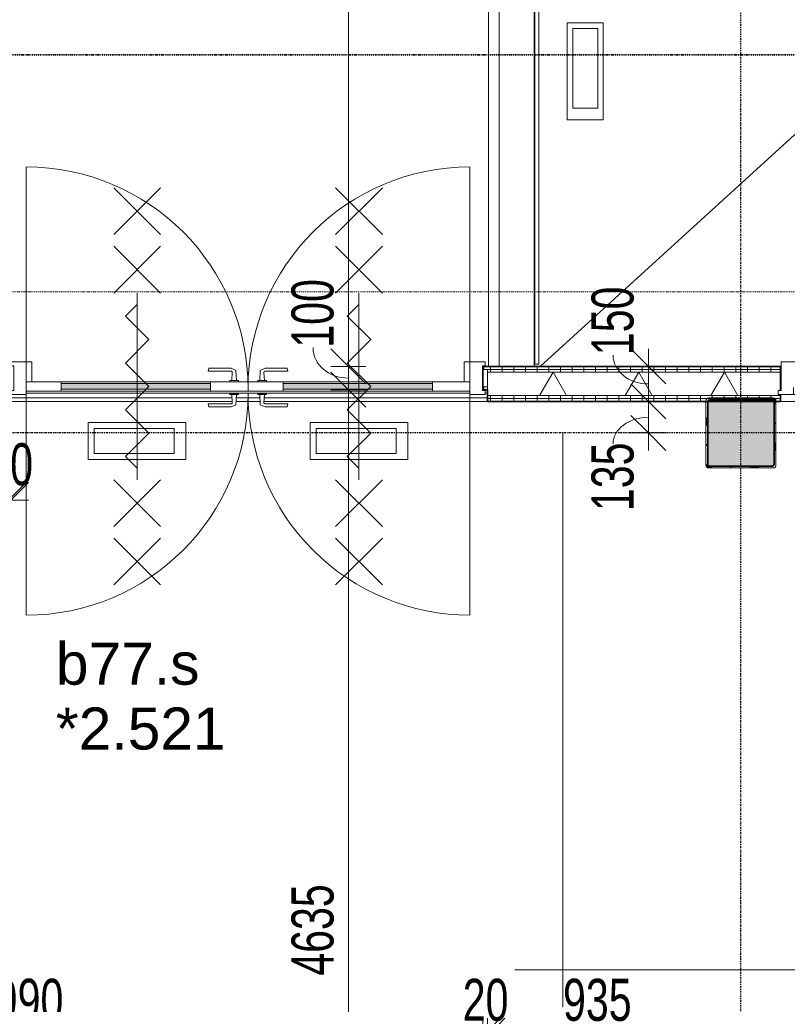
# Model space of a CAD drawing. Header units: millimetres. Extents: x -80560 to 110805, y -11020 to 52719.
# Tile 95 of 182: x 53407 to 56693, y 20153 to 24370. Entities that reach past the tile are written whole.
import ezdxf

# ---------------------------------------------------------------- set-up
doc = ezdxf.new("R2010")
doc.units = ezdxf.units.MM
for name, pattern in [('CENTER2', [20, 8, -4, 4, -4]), ('DASHDOT2', [8, 4, -2, 0, -2]), ('DASHED2', [6, 4, -2]), ('DASHED2-1', [3, 2, -1])]:
    doc.linetypes.add(name, pattern=pattern)
for name, color, linetype, lineweight in [('A-ANNO-DIMS', 211, 'Continuous', 9), ('A-ANNO-DIMS-100', 211, 'Continuous', 9), ('A-ANNO-NOTE', 131, 'Continuous', 18), ('A-AREA', 32, 'DASHED2', 18), ('A-DETL', 90, 'Continuous', 18), ('A-DETL-GENF', 92, 'Continuous', 18), ('A-DETL-MBND', 5, 'Continuous', 18), ('A-DOOR', 31, 'Continuous', 18), ('A-FLOR', 192, 'Continuous', 18), ('A-GENM', 13, 'Continuous', 18), ('A-GLAZ', 151, 'Continuous', 18), ('A-GLAZ-IDEN', 152, 'Continuous', 18), ('A-WALL', 113, 'Continuous', 35), ('A-WALL-PATT', 111, 'Continuous', 35), ('G-ANNO-SYMB', 111, 'Continuous', 9), ('I-WALL', 2, 'Continuous', 18), ('S-COLS', 52, 'Continuous', 18), ('S-GRID', 1, 'Continuous', 9)]:
    doc.layers.add(name, color=color, linetype=linetype, lineweight=lineweight)
doc.styles.add('Arial', font='arial.ttf', dxfattribs={"height": 180})
doc.styles.add('Arial_6', font='arial.ttf', dxfattribs={"width": 0.7, "height": 180})
doc.dimstyles.new('n3o_1_8_1', dxfattribs={"dimscale": 304.8, "dimtxt": 183.646692, "dimasz": 0.492126, "dimexe": 0.246063, "dimexo": 0.0625, "dimgap": 0.032808, "dimtad": 1, "dimdec": 0, "dimdsep": 46, "dimtxsty": 'Arial_6', "dimblk1": 'OBLIQUE', "dimblk2": 'OBLIQUE', "dimsah": 1, "dimcen": 0.09, "dimdle": 0.246063, "dimazin": 0, "dimtfac": 1, "dimtdec": 4, "dimtix": 1, "dimtmove": 1, "dimatfit": 3, "dimfxl": 0.246063, "dimfxlon": 1, "dimtvp": 1, "dimtolj": 1, "dimtzin": 0, "dimarcsym": 2})
doc.dimstyles.new('n3o_1_8_2', dxfattribs={"dimscale": 304.8, "dimtxt": 183.646692, "dimasz": 0.492126, "dimexe": 0.246063, "dimexo": 0.0625, "dimgap": 0.032808, "dimtad": 1, "dimdec": 0, "dimdsep": 46, "dimtxsty": 'Arial_6', "dimblk1": 'OBLIQUE', "dimblk2": 'OBLIQUE', "dimsah": 1, "dimcen": 0.09, "dimdle": 0.246063, "dimazin": 0, "dimtfac": 1, "dimtdec": 4, "dimtix": 1, "dimtmove": 2, "dimatfit": 3, "dimfxl": 0.246063, "dimfxlon": 1, "dimtvp": 1, "dimtolj": 1, "dimtzin": 0, "dimarcsym": 2})
doc.dimstyles.new('n3o_1_8_3', dxfattribs={"dimscale": 304.8, "dimtxt": 183.646692, "dimasz": 0.492126, "dimexe": 0.246063, "dimexo": 0.0625, "dimgap": 0.032808, "dimtad": 1, "dimdec": 0, "dimdsep": 46, "dimtxsty": 'Arial_6', "dimblk1": 'OBLIQUE', "dimblk2": 'OBLIQUE', "dimsah": 1, "dimcen": 0.09, "dimdle": 0.246063, "dimazin": 0, "dimtfac": 1, "dimtdec": 4, "dimtix": 1, "dimtmove": 0, "dimatfit": 3, "dimfxl": 0.246063, "dimfxlon": 1, "dimtvp": 1, "dimtolj": 1, "dimtzin": 0, "dimarcsym": 2})
pattern_1 = [(270, (53394.82, 22885), (50, 1e-13), [])]
pattern_2 = [(270, (62122.32, 22885), (50, 1e-13), [])]

# ---------------------------------------------------------------- blocks, each defined once
blk = doc.blocks.new('NLRS_28_SF_UN_staalprofiel SFB_gen_CGA - SFB-HEA320_550x15-1406549-DO_02 tweede verdieping')
at = {"layer": 'A-DETL-MBND', "color": 9, "lineweight": 9}
for p, q in [((185, 150), (138, 150)), ((3220.7, 150), (285, 150)), ((3340.7, 150), (3239.3, 150)), ((4315, 150), (3359.3, 150))]:
    blk.add_line(p, q, dxfattribs=at)
blk = doc.blocks.new('19112_SW_LeonardoCollege_R2020_rvt-1-DO_02 tweede verdieping')
at = {"layer": 'S-COLS', "lineweight": 5}
h = blk.add_hatch(dxfattribs=at)
h.set_pattern_fill('FP_164', color=256, style=0, pattern_type=2)
h.set_pattern_definition([(45, (0, 0), (-99.99975, 99.99975), []), (45, (85, 0), (-99.99975, 99.99975), []), (45, (90, 0), (-99.99975, 99.99975), []), (45, (95, 0), (-99.99975, 99.99975), []), (45, (100, 0), (-99.99975, 99.99975), []), (45, (105, 0), (-99.99975, 99.99975), []), (45, (110, 0), (-99.99975, 99.99975), []), (45, (115, 0), (-99.99975, 99.99975), [])])
h.paths.add_polyline_path([(31738, 22450), (31746.5, 22453.5), (31750, 22462), (31750, 22738), (31746.5, 22746.5), (31738, 22750), (31462, 22750), (31453.5, 22746.5), (31450, 22738), (31450, 22462), (31453.5, 22453.5), (31462, 22450), (31671.3, 22450)], flags=0)
h.paths.add_polyline_path([(31734, 22458), (31466, 22458), (31460.3, 22460.3), (31458, 22466), (31458, 22734), (31460.3, 22739.7), (31466, 22742), (31734, 22742), (31739.7, 22739.7), (31742, 22734), (31742, 22466), (31739.7, 22460.3)], flags=0)
blk.add_hatch(color=256, dxfattribs=at).paths.add_polyline_path([(31671.3, 22458), (31734, 22458), (31739.7, 22460.3), (31742, 22466), (31742, 22734), (31739.7, 22739.7), (31734, 22742), (31466, 22742), (31460.3, 22739.7), (31458, 22734), (31458, 22466), (31460.3, 22460.3), (31466, 22458)], flags=0)
at = {"layer": 'A-FLOR', "color": 250, "lineweight": 9}
for p, q in [((28540, 22770), (30440, 22770)), ((30505, 22770), (30515, 22770))]:
    blk.add_line(p, q, dxfattribs=at)
at = {"layer": 'S-COLS'}
for p, q in [((31450, 22738), (31450, 22462)), ((31458, 22466), (31458, 22734)), ((31738, 22750), (31462, 22750)), ((31466, 22742), (31734, 22742)), ((31742, 22734), (31742, 22466)), ((31750, 22462), (31750, 22738)), ((31462, 22450), (31738, 22450)), ((31734, 22458), (31466, 22458))]:
    blk.add_line(p, q, dxfattribs=at)
at = {"layer": 'S-COLS', "lineweight": 35}
for p, q in [((31458, 22734), (31458, 22466)), ((31734, 22742), (31466, 22742)), ((31742, 22466), (31742, 22734)), ((31466, 22458), (31734, 22458))]:
    blk.add_line(p, q, dxfattribs=at)
at = {"layer": 'S-COLS'}
for centre, radius, start, end in [((31462, 22738), 12, 90, 180), ((31466, 22734), 8, 90, 180), ((31734, 22734), 8, 0, 90), ((31738, 22738), 12, 0, 90), ((31462, 22462), 12, 180, 270), ((31466, 22466), 8, 180, 270), ((31734, 22466), 8, 270, 0), ((31738, 22462), 12, 270, 0)]:
    blk.add_arc(centre, radius, start, end, dxfattribs=at)
at = {"layer": 'S-COLS', "lineweight": 35}
for centre, start, end in [((31466, 22734), 90, 180), ((31734, 22734), 0, 90), ((31466, 22466), 180, 270), ((31734, 22466), 270, 0)]:
    blk.add_arc(centre, 8, start, end, dxfattribs=at)
at = {"color": 9, "lineweight": 9}
blk.add_blockref('NLRS_28_SF_UN_staalprofiel SFB_gen_CGA - SFB-HEA320_550x15-1406549-DO_02 tweede verdieping', (26200, 22600), dxfattribs=at)
blk = doc.blocks.new('95251-Leonardo College Leiden_rvt-1-DO_02 tweede verdieping')
at = {"layer": 'A-GENM', "color": 170, "lineweight": 9}
blk.add_line((30520, 26550), (30520, 22885), dxfattribs=at)
blk = doc.blocks.new('32_n3o_deur_dubbel - 90x139_25_K_930x2_2590x2030_60zs_glasdeur _kleefmagneet_-34331253-DO_02 tweede verdieping')
at = {"layer": 'A-GLAZ'}
for p, q in [((-1015, 69.5), (-925, 69.5)), ((-1015, 52.5), (-1015, 69.5)), ((-1003, 52.5), (-1015, 52.5)), ((-1003, -52.5), (-1003, 52.5)), ((-925, 69.5), (-925, -15.5)), ((925, 69.5), (1015, 69.5)), ((925, -15.5), (925, 69.5)), ((1003, 52.5), (1003, -52.5)), ((1015, 52.5), (1003, 52.5)), ((1015, 69.5), (1015, 52.5)), ((-1015, -52.5), (-1003, -52.5)), ((-1015, -69.5), (-1015, -52.5)), ((-950, -69.5), (-1015, -69.5)), ((-950, -55.5), (-950, -69.5)), ((950, -69.5), (950, -55.5)), ((1015, -69.5), (950, -69.5)), ((1003, -52.5), (1015, -52.5)), ((1015, -52.5), (1015, -69.5))]:
    blk.add_line(p, q, dxfattribs=at)
blk = doc.blocks.new('30_n3o_deur_glasstrook - 40mm_draai_60min_zs_LS_dubbel-33470608-DO_02 tweede verdieping')
at = {"layer": 'A-DOOR'}
blk.add_hatch(color=256, dxfattribs=at).paths.add_polyline_path([(-160, -32), (-160, -8), (-800, -8), (-800, -32), (-237, -32)], flags=0)
for p, q in [((-160, 0), (0, 0)), ((0, 0), (0, -40)), ((-950, 0), (-800, 0)), ((-950, -40), (-950, 0)), ((-800, -40), (-950, -40)), ((-800, 0), (-800, -40)), ((-160, 0), (-800, 0)), ((-800, -8), (-160, -8)), ((-800, -32), (-800, -8)), ((-160, -32), (-800, -32)), ((-800, -40), (-160, -40)), ((-160, -40), (-160, 0)), ((-160, -8), (-160, -32)), ((0, -40), (-160, -40)), ((-266.2, -175), (-683.8, -175)), ((-683.8, -175), (-683.8, -333.3)), ((-316.2, -200), (-658.8, -200)), ((-658.8, -200), (-658.8, -306.7)), ((-316.2, -306.7), (-316.2, -200)), ((-266.2, -333.3), (-266.2, -175)), ((-683.8, -333.3), (-266.2, -333.3)), ((-658.8, -306.7), (-316.2, -306.7))]:
    blk.add_line(p, q, dxfattribs=at)
blk = doc.blocks.new('30_n3o_beslag_deurkruk_met_schild - std-887349-DO_02 tweede verdieping')
at = {"layer": 'A-DOOR'}
for p, q in [((-10, 5), (-7.8, 48.4)), ((-7.8, 48.4), (12.7, 58)), ((12.7, 58), (108, 58)), ((111, 45), (13.3, 45)), ((108, 58), (111, 45)), ((18.5, 5), (-18.5, 5)), ((-18.5, 5), (-18.5, 0)), ((8.3, 39.7), (10, 5)), ((18.5, 0), (18.5, 5))]:
    blk.add_line(p, q, dxfattribs=at)
at = {"layer": 'A-DOOR', "flags": 128}
blk.add_lwpolyline([(13.3, 45), (11.3, 44.6), (9.6, 43.4), (8.6, 41.7), (8.3, 39.7)], dxfattribs=at)
blk = doc.blocks.new('30_n3o_beslag_deurkruk_met_schild - std-V364-DO_02 tweede verdieping')
at = {"layer": 'A-DOOR'}
for p, q in [((18.5, 0), (-18.5, 0)), ((-18.5, 0), (-18.5, -5)), ((18.5, -5), (18.5, 0)), ((-18.5, -5), (18.5, -5)), ((-7.8, -48.4), (-10, -5)), ((10, -5), (8.3, -39.7)), ((12.7, -58), (-7.8, -48.4)), ((108, -58), (12.7, -58)), ((13.3, -45), (111, -45)), ((111, -45), (108, -58))]:
    blk.add_line(p, q, dxfattribs=at)
at = {"layer": 'A-DOOR', "flags": 128}
blk.add_lwpolyline([(8.3, -39.7), (8.6, -41.7), (9.6, -43.4), (11.3, -44.6), (13.3, -45)], dxfattribs=at)
blk = doc.blocks.new('00_n3o_symbool_swingangle - std-33400336-DO_02 tweede verdieping')
at = {"layer": 'A-DOOR'}
blk.add_line((-415, 10), (-415, 960), dxfattribs=at)
blk.add_arc((-415, 10), 950, 360, 90, dxfattribs=at)
blk = doc.blocks.new('32_n3o_raam_h1xb4 - 90x139_25_M_1740x5080-33465252-DO_02 tweede verdieping')
at = {"layer": 'A-GLAZ'}
for p, q in [((-2540, 45), (-2540, 28)), ((-2475, 45), (-2540, 45)), ((-2475, 15), (-2475, 45)), ((-2475, 45), (-1268, 45)), ((-1228, 45), (-1268, 45)), ((-1268, 45), (-1268, 15)), ((-1228, 15), (-1228, 45)), ((-1228, 45), (-20, 45)), ((20, 45), (-20, 45)), ((-20, 45), (-20, 15)), ((20, 15), (20, 45)), ((20, 45), (1228, 45)), ((1268, 45), (1228, 45)), ((1228, 45), (1228, 15)), ((1268, 15), (1268, 45)), ((1268, 45), (2475, 45)), ((2540, 45), (2475, 45)), ((2475, 45), (2475, 15)), ((2540, 28), (2540, 45)), ((-2540, 28), (-2528, 28)), ((-2528, 28), (-2528, -94)), ((2528, -94), (2528, 28)), ((2528, 28), (2540, 28)), ((-2450, -94), (-2450, -9)), ((-1293, -9), (-1293, -94)), ((-1203, -94), (-1203, -9)), ((-45, -9), (-45, -94)), ((45, -94), (45, -9)), ((1203, -9), (1203, -94)), ((1293, -94), (1293, -9)), ((2450, -9), (2450, -94)), ((-2528, -94), (-2450, -94)), ((-1293, -94), (-2450, -94)), ((-1293, -94), (-1203, -94)), ((-45, -94), (-1203, -94)), ((-45, -94), (45, -94)), ((1203, -94), (45, -94)), ((1203, -94), (1293, -94)), ((2450, -94), (1293, -94)), ((2450, -94), (2528, -94))]:
    blk.add_line(p, q, dxfattribs=at)
blk = doc.blocks.new('32_n3o_deur_dubbel met dubbel zijlicht - 90x139_25_K_930x2_2590x3440-34331473-DO_02 tweede verdieping')
at = {"layer": 'A-DETL-MBND'}
for p, q in [((-1720, 52.5), (-1720, 69.5)), ((-1720, 69.5), (1720, 69.5)), ((1720, 52.5), (-1720, 52.5)), ((-1708, 50), (-1708, 52.5)), ((1708, 52.5), (1708, 50)), ((1720, 69.5), (1720, 52.5))]:
    blk.add_line(p, q, dxfattribs=at)
blk = doc.blocks.new('30_n3o_deur_glasstrook - 40mm_draai_60min_zs_LS_dubbel-33467194-DO_02 tweede verdieping')
at = {"layer": 'A-DETL-MBND'}
for p, q in [((-674.1, 175), (-674.1, 330.3)), ((-674.1, 330.3), (-257.9, 330.3)), ((-649.1, 200), (-649.1, 306.7)), ((-649.1, 306.7), (-307.9, 306.7)), ((-307.9, 306.7), (-307.9, 200)), ((-257.9, 330.3), (-257.9, 175)), ((-257.9, 175), (-674.1, 175)), ((-307.9, 200), (-649.1, 200))]:
    blk.add_line(p, q, dxfattribs=at)
blk = doc.blocks.new('30_n3o_deur_glasstrook - 40mm_draai_60min_zs_RS-33470620-DO_02 tweede verdieping')
at = {"layer": 'A-DOOR'}
blk.add_hatch(color=256, dxfattribs=at).paths.add_polyline_path([(-160, -32), (-160, -8), (-800, -8), (-800, -32), (-168, -32)], flags=0)
for p, q in [((-160, 0), (0, 0)), ((0, 0), (0, -40)), ((-950, 0), (-800, 0)), ((-950, -40), (-950, 0)), ((-800, -40), (-950, -40)), ((-800, 0), (-800, -40)), ((-160, 0), (-800, 0)), ((-800, -8), (-160, -8)), ((-800, -32), (-800, -8)), ((-160, -32), (-800, -32)), ((-800, -40), (-160, -40)), ((-160, -40), (-160, 0)), ((-160, -8), (-160, -32)), ((0, -40), (-160, -40)), ((-266.2, -175), (-683.8, -175)), ((-683.8, -175), (-683.8, -333.3)), ((-316.2, -200), (-658.8, -200)), ((-658.8, -200), (-658.8, -306.7)), ((-316.2, -306.7), (-316.2, -200)), ((-266.2, -333.3), (-266.2, -175)), ((-683.8, -333.3), (-266.2, -333.3)), ((-658.8, -306.7), (-316.2, -306.7))]:
    blk.add_line(p, q, dxfattribs=at)
blk = doc.blocks.new('30_n3o_beslag_deurkruk_met_schild - std-875116-DO_02 tweede verdieping')
at = {"layer": 'A-DOOR'}
for p, q in [((-18.5, 0), (-18.5, -5)), ((18.5, -5), (18.5, 0)), ((-18.5, -5), (18.5, -5)), ((-7.8, -48.4), (-10, -5)), ((10, -5), (8.3, -39.7)), ((12.7, -58), (-7.8, -48.4)), ((108, -58), (12.7, -58)), ((13.3, -45), (111, -45)), ((111, -45), (108, -58))]:
    blk.add_line(p, q, dxfattribs=at)
at = {"layer": 'A-DOOR', "flags": 128}
blk.add_lwpolyline([(8.3, -39.7), (8.6, -41.7), (9.6, -43.4), (11.3, -44.6), (13.3, -45)], dxfattribs=at)
blk = doc.blocks.new('30_n3o_beslag_deurkruk_met_schild - std-V363-DO_02 tweede verdieping')
at = {"layer": 'A-DOOR'}
for p, q in [((-10, 5), (-7.8, 48.4)), ((-7.8, 48.4), (12.7, 58)), ((12.7, 58), (108, 58)), ((111, 45), (13.3, 45)), ((108, 58), (111, 45)), ((18.5, 5), (-18.5, 5)), ((-18.5, 5), (-18.5, 0)), ((8.3, 39.7), (10, 5)), ((18.5, 0), (18.5, 5)), ((-18.5, 0), (18.5, 0))]:
    blk.add_line(p, q, dxfattribs=at)
at = {"layer": 'A-DOOR', "flags": 128}
blk.add_lwpolyline([(13.3, 45), (11.3, 44.6), (9.6, 43.4), (8.6, 41.7), (8.3, 39.7)], dxfattribs=at)
blk = doc.blocks.new('00_n3o_symbool_swingangle - std-33400323-DO_02 tweede verdieping')
at = {"layer": 'A-DOOR'}
blk.add_line((-415, -10), (-415, -960), dxfattribs=at)
blk.add_arc((-415, -10), 950, 270, 0, dxfattribs=at)
blk = doc.blocks.new('01_n3o_symbool_lijn_met_tekst - brandwerend_B60-33466557-DO_02 tweede verdieping')
at = {"layer": 'A-DETL-GENF', "color": 3, "linetype": 'DASHDOT2'}
blk.add_line((0, 0), (24492.5, 0), dxfattribs=at)
blk = doc.blocks.new('DIMBLOCK133-DO_02 tweede verdieping')
at = {"layer": 'A-ANNO-DIMS-100'}
for p, q in [((56098.8, 22735), (56023.8, 22810)), ((56023.8, 22735), (56173.8, 22735)), ((56098.8, 22735), (56023.8, 22735)), ((56098.8, 22525), (56098.8, 22735)), ((56098.8, 22735), (56173.8, 22660)), ((56098.8, 22600), (56023.8, 22675)), ((56023.8, 22600), (56173.8, 22600)), ((56098.8, 22600), (56023.8, 22600)), ((56098.8, 22600), (56173.8, 22525))]:
    blk.add_line(p, q, dxfattribs=at)
blk.add_ellipse((56098.8, 22553.6), major_axis=(151.3, 0), ratio=0.752894, start_param=1.570796, end_param=3.141593, dxfattribs=at)
at = {"layer": 'A-ANNO-DIMS-100', "color": 0, "insert": (55855.1, 22265.4), "char_height": 180, "width": 345.821, "attachment_point": 1, "rotation": 90, "line_spacing_factor": 0.941778, "style": 'Arial_6'}
blk.add_mtext('135', dxfattribs=at)
blk = doc.blocks.new('_Oblique')
at = {"color": 0, "linetype": 'ByBlock', "lineweight": -2}
blk.add_line((-0.5, -0.5), (0.5, 0.5), dxfattribs=at)
blk = doc.blocks.new('DIMBLOCK134-DO_02 tweede verdieping')
at = {"layer": 'A-ANNO-DIMS-100'}
for p, q in [((56098.8, 22885), (56023.8, 22960)), ((56098.8, 22735), (56098.8, 22960)), ((56023.8, 22885), (56173.8, 22885)), ((56098.8, 22885), (56023.8, 22885)), ((56098.8, 22885), (56173.8, 22810)), ((56098.8, 22735), (56023.8, 22810)), ((56023.8, 22735), (56173.8, 22735)), ((56098.8, 22735), (56023.8, 22735)), ((56098.8, 22735), (56173.8, 22660))]:
    blk.add_line(p, q, dxfattribs=at)
blk.add_ellipse((56098.8, 22933.4), major_axis=(151.3, 0), ratio=0.815698, start_param=3.141593, end_param=4.712389, dxfattribs=at)
at = {"layer": 'A-ANNO-DIMS-100', "color": 0, "insert": (55855.1, 22933.4), "char_height": 180, "width": 345.821, "attachment_point": 1, "rotation": 90, "line_spacing_factor": 0.941778, "style": 'Arial_6'}
blk.add_mtext('150', dxfattribs=at)
blk = doc.blocks.new('DIMBLOCK355-DO_02 tweede verdieping')
at = {"layer": 'A-ANNO-DIMS-100'}
for p, q in [((54814.4, 26650), (54739.4, 26725)), ((54889.4, 26650), (54739.4, 26650)), ((54814.4, 26650), (54814.4, 22885)), ((54814.4, 26650), (54889.4, 26575)), ((54814.4, 26650), (54889.4, 26650)), ((54814.4, 22885), (54739.4, 22960)), ((54889.4, 22885), (54739.4, 22885)), ((54814.4, 22885), (54889.4, 22810)), ((54814.4, 22885), (54889.4, 22885))]:
    blk.add_line(p, q, dxfattribs=at)
at = {"layer": 'A-ANNO-DIMS-100', "color": 0, "insert": (54570.7, 24704.1), "char_height": 180, "width": 461.094, "attachment_point": 1, "rotation": 90, "line_spacing_factor": 0.941778, "style": 'Arial_6'}
blk.add_mtext('3765', dxfattribs=at)
blk = doc.blocks.new('DIMBLOCK356-DO_02 tweede verdieping')
at = {"layer": 'A-ANNO-DIMS-100'}
for p, q in [((54814.4, 22885), (54739.4, 22960)), ((54889.4, 22885), (54739.4, 22885)), ((54814.4, 22785), (54739.4, 22860)), ((54814.4, 22885), (54814.4, 22785)), ((54814.4, 22885), (54889.4, 22810)), ((54814.4, 22885), (54889.4, 22885)), ((54889.4, 22785), (54739.4, 22785)), ((54814.4, 22785), (54889.4, 22710)), ((54814.4, 22785), (54889.4, 22785))]:
    blk.add_line(p, q, dxfattribs=at)
blk.add_ellipse((54814.4, 22965.4), major_axis=(151.3, 0), ratio=0.862007, start_param=3.141593, end_param=4.712389, dxfattribs=at)
at = {"layer": 'A-ANNO-DIMS-100', "color": 0, "insert": (54570.7, 22965.4), "char_height": 180, "width": 345.821, "attachment_point": 1, "rotation": 90, "line_spacing_factor": 0.941778, "style": 'Arial_6'}
blk.add_mtext('100', dxfattribs=at)
blk = doc.blocks.new('DIMBLOCK357-DO_02 tweede verdieping')
at = {"layer": 'A-ANNO-DIMS-100'}
for p, q in [((54814.4, 22785), (54739.4, 22860)), ((54889.4, 22785), (54739.4, 22785)), ((54814.4, 22785), (54814.4, 18150)), ((54814.4, 22785), (54889.4, 22710)), ((54814.4, 22785), (54889.4, 22785)), ((54814.4, 18150), (54739.4, 18225)), ((54889.4, 18150), (54739.4, 18150)), ((54814.4, 18150), (54889.4, 18075)), ((54814.4, 18150), (54889.4, 18150))]:
    blk.add_line(p, q, dxfattribs=at)
at = {"layer": 'A-ANNO-DIMS-100', "color": 0, "insert": (54570.7, 20275.4), "char_height": 180, "width": 461.094, "attachment_point": 1, "rotation": 90, "line_spacing_factor": 0.941778, "style": 'Arial_6'}
blk.add_mtext('4635', dxfattribs=at)
blk = doc.blocks.new('DIMBLOCK558-DO_02 tweede verdieping')
at = {"layer": 'A-ANNO-DIMS-100'}
for p, q in [((53359.8, 22312.6), (53434.8, 22387.6)), ((53359.8, 22387.6), (53359.8, 22237.6)), ((53359.8, 22312.6), (53359.8, 22387.6)), ((53369.8, 22312.6), (53444.8, 22387.6)), ((53369.8, 22387.6), (53369.8, 22237.6)), ((53369.8, 22312.6), (53369.8, 22387.6)), ((53284.8, 22312.6), (53444.8, 22312.6)), ((53359.8, 22312.6), (53284.8, 22237.6)), ((53369.8, 22312.6), (53294.8, 22237.6))]:
    blk.add_line(p, q, dxfattribs=at)
at = {"layer": 'A-ANNO-DIMS-100', "color": 0, "insert": (53268.8, 22556.3), "char_height": 180, "width": 230.547, "attachment_point": 1, "line_spacing_factor": 0.941778, "style": 'Arial_6'}
blk.add_mtext('10', dxfattribs=at)
blk = doc.blocks.new('DIMBLOCK560-DO_02 tweede verdieping')
at = {"layer": 'A-ANNO-DIMS-100'}
for p, q in [((51399.8, 20018.6), (51474.8, 20093.6)), ((51399.8, 20093.6), (51399.8, 19943.6)), ((51399.8, 20018.6), (51399.8, 20093.6)), ((55389.8, 20018.6), (55464.8, 20093.6)), ((55389.8, 20093.6), (55389.8, 19943.6)), ((55389.8, 20018.6), (55389.8, 20093.6)), ((51399.8, 20018.6), (51324.8, 19943.6)), ((51399.8, 20018.6), (55389.8, 20018.6)), ((55389.8, 20018.6), (55314.8, 19943.6))]:
    blk.add_line(p, q, dxfattribs=at)
at = {"layer": 'A-ANNO-DIMS-100', "color": 0, "insert": (53202.7, 20262.2), "char_height": 180, "width": 461.094, "attachment_point": 1, "line_spacing_factor": 0.941778, "style": 'Arial_6'}
blk.add_mtext('3990', dxfattribs=at)
blk = doc.blocks.new('DIMBLOCK561-DO_02 tweede verdieping')
at = {"layer": 'A-ANNO-DIMS-100'}
for p, q in [((55389.8, 20018.6), (55464.8, 20093.6)), ((55389.8, 20093.6), (55389.8, 19943.6)), ((55389.8, 20018.6), (55389.8, 20093.6)), ((55409.8, 20018.6), (55484.8, 20093.6)), ((55409.8, 20093.6), (55409.8, 19943.6)), ((55409.8, 20018.6), (55409.8, 20093.6)), ((55389.8, 20018.6), (55314.8, 19943.6)), ((55409.8, 20018.6), (55334.8, 19943.6)), ((55389.8, 20018.6), (55409.8, 20018.6))]:
    blk.add_line(p, q, dxfattribs=at)
at = {"layer": 'A-ANNO-DIMS-100', "color": 0, "insert": (55303.8, 20262.2), "char_height": 180, "width": 230.547, "attachment_point": 1, "line_spacing_factor": 0.941778, "style": 'Arial_6'}
blk.add_mtext('20', dxfattribs=at)
blk = doc.blocks.new('DIMBLOCK562-DO_02 tweede verdieping')
at = {"layer": 'A-ANNO-DIMS-100'}
for p, q in [((55409.8, 20018.6), (55484.8, 20093.6)), ((55409.8, 20093.6), (55409.8, 19943.6)), ((55409.8, 20018.6), (55409.8, 20093.6)), ((56344.8, 20018.6), (56419.8, 20093.6)), ((56344.8, 20093.6), (56344.8, 19943.6)), ((56344.8, 20018.6), (56344.8, 20093.6)), ((55409.8, 20018.6), (55334.8, 19943.6)), ((55409.8, 20018.6), (56419.8, 20018.6)), ((56344.8, 20018.6), (56269.8, 19943.6))]:
    blk.add_line(p, q, dxfattribs=at)
at = {"layer": 'A-ANNO-DIMS-100', "color": 0, "insert": (55733.2, 20262.2), "char_height": 180, "width": 345.821, "attachment_point": 1, "line_spacing_factor": 0.941778, "style": 'Arial_6'}
blk.add_mtext('935', dxfattribs=at)

msp = doc.modelspace()

# ---------------------------------------------------------------- hatches: boundary and pattern name
at = {"layer": 'A-WALL-PATT', "lineweight": 18}
h = msp.add_hatch(dxfattribs=at)
h.set_pattern_fill('FP_53', color=256, angle=-270, style=0, pattern_type=2)
h.set_pattern_definition(pattern_1)
h.paths.add_polyline_path([(55409.8, 22872.5), (55409.8, 22885), (55389.8, 22885), (55389.8, 22872.5), (55391.5, 22872.5)], flags=0)
h.paths.add_polyline_path([(53349.8, 22872.5), (53379.8, 22872.5), (53379.8, 22885), (53349.8, 22885)], flags=0)
h.paths.add_polyline_path([(51379.8, 22872.5), (51399.8, 22872.5), (51399.8, 22885), (51379.8, 22885)], flags=0)
h = msp.add_hatch(dxfattribs=at)
h.set_pattern_fill('FP_181', color=256, angle=-270, style=0, pattern_type=2)
h.set_pattern_definition(pattern_2)
h.paths.add_polyline_path([(68834.8, 22872.5), (68834.8, 22885), (67124.8, 22885), (67124.8, 22872.5), (68606.7, 22872.5)], flags=0)
h.paths.add_polyline_path([(62064.8, 22872.5), (62064.8, 22885), (61724.8, 22885), (61724.8, 22872.5), (61852.3, 22872.5)], flags=0)
h.paths.add_polyline_path([(56272.5, 22872.5), (56664.8, 22872.5), (56664.8, 22885), (55409.8, 22885), (55409.8, 22872.5), (55978.8, 22872.5)], flags=0)
h = msp.add_hatch(dxfattribs=at)
h.set_pattern_fill('FP_181', color=256, angle=-270, style=0, pattern_type=2)
h.set_pattern_definition(pattern_2)
h.paths.add_polyline_path([(68834.8, 22860), (68847.3, 22860), (68847.3, 22872.5), (67124.8, 22872.5), (67124.8, 22860), (68606.7, 22860)], flags=0)
h.paths.add_polyline_path([(61724.8, 22860), (62064.8, 22860), (62064.8, 22872.5), (61724.8, 22872.5)], flags=0)
h.paths.add_polyline_path([(56566.2, 22860), (56664.8, 22860), (56664.8, 22872.5), (55409.8, 22872.5), (55409.8, 22860), (56272.5, 22860)], flags=0)
h = msp.add_hatch(dxfattribs=at)
h.set_pattern_fill('FP_2', color=256, style=0, pattern_type=2)
h.set_pattern_definition([(60, (24894.82, 0), (-274.963, 158.75), []), (120, (24894.82, 0), (-274.963, -158.75), [])])
h.paths.add_polyline_path([(68606.7, 22760), (68859.8, 22760), (68859.8, 22860), (67124.8, 22860), (67124.8, 22782), (67134.8, 22782), (67134.8, 22765), (67124.8, 22765), (67124.8, 22760), (68313, 22760)], flags=0)
h.paths.add_polyline_path([(62064.8, 22760), (62064.8, 22765), (62054.8, 22765), (62054.8, 22782), (62064.8, 22782), (62064.8, 22860), (61724.8, 22860), (61724.8, 22782), (61734.8, 22782), (61734.8, 22765), (61724.8, 22765), (61724.8, 22760), (62054.8, 22760)], flags=0)
h.paths.add_polyline_path([(56664.8, 22760), (56664.8, 22765), (56654.8, 22765), (56654.8, 22782), (56664.8, 22782), (56664.8, 22860), (55409.8, 22860), (55409.8, 22760), (56566.2, 22760)], flags=0)
h = msp.add_hatch(dxfattribs=at)
h.set_pattern_fill('FP_53', color=256, angle=-270, style=0, pattern_type=2)
h.set_pattern_definition(pattern_1)
h.paths.add_polyline_path([(55409.8, 22785), (55409.8, 22797.5), (55389.8, 22797.5), (55389.8, 22785), (55391.5, 22785)], flags=0)
h.paths.add_polyline_path([(53349.8, 22785), (53379.8, 22785), (53379.8, 22797.5), (53349.8, 22797.5)], flags=0)
h.paths.add_polyline_path([(51399.8, 22785), (51399.8, 22797.5), (51242.3, 22797.5), (51242.3, 22785), (51379.8, 22785)], flags=0)
h = msp.add_hatch(dxfattribs=at)
h.set_pattern_fill('FP_181', color=256, angle=-270, style=0, pattern_type=2)
h.set_pattern_definition(pattern_2)
h.paths.add_polyline_path([(68834.8, 22747.5), (68959.8, 22747.5), (68959.8, 22760), (67124.8, 22760), (67124.8, 22747.5), (68606.7, 22747.5)], flags=0)
h.paths.add_polyline_path([(62064.8, 22747.5), (62064.8, 22760), (61724.8, 22760), (61724.8, 22747.5), (61852.3, 22747.5)], flags=0)
h.paths.add_polyline_path([(56664.8, 22747.5), (56664.8, 22760), (55409.8, 22760), (55409.8, 22747.5), (56566.2, 22747.5)], flags=0)
h = msp.add_hatch(dxfattribs=at)
h.set_pattern_fill('FP_181', color=256, angle=-270, style=0, pattern_type=2)
h.set_pattern_definition(pattern_2)
h.paths.add_polyline_path([(68313, 22735), (68972.3, 22735), (68972.3, 22747.5), (67124.8, 22747.5), (67124.8, 22735), (67725.7, 22735)], flags=0)
h.paths.add_polyline_path([(61724.8, 22735), (62064.8, 22735), (62064.8, 22747.5), (61724.8, 22747.5)], flags=0)
h.paths.add_polyline_path([(56664.8, 22735), (56664.8, 22747.5), (55409.8, 22747.5), (55409.8, 22735), (56566.2, 22735)], flags=0)

# ---------------------------------------------------------------- linework, layer by layer
at = {"layer": 'A-ANNO-NOTE', "lineweight": 9}
for p, q in [((53809.8, 23649.5), (54009.8, 23449.5)), ((54009.8, 23649.5), (53809.8, 23449.5)), ((54759.8, 23649.5), (54959.8, 23449.5)), ((54959.8, 23649.5), (54759.8, 23449.5)), ((53809.8, 23399.5), (54009.8, 23199.5)), ((54009.8, 23399.5), (53809.8, 23199.5)), ((54759.8, 23399.5), (54959.8, 23199.5)), ((54959.8, 23399.5), (54759.8, 23199.5)), ((53909.8, 23199.5), (53909.8, 22399.5)), ((53909.8, 23199.5), (53909.8, 22399.5)), ((54859.8, 23199.5), (54859.8, 22399.5)), ((54859.8, 23199.5), (54859.8, 22399.5)), ((53859.8, 23099.8), (53909.8, 23149.8)), ((54809.8, 23099.8), (54859.8, 23149.8)), ((53959.9, 22999.7), (53859.8, 23099.8)), ((54909.9, 22999.7), (54809.8, 23099.8)), ((53859.8, 22899.6), (53959.9, 22999.7)), ((54809.8, 22899.6), (54909.9, 22999.7)), ((53959.9, 22799.5), (53859.8, 22899.6)), ((54909.9, 22799.5), (54809.8, 22899.6)), ((53959.9, 22799.5), (53859.8, 22699.4)), ((54909.9, 22799.5), (54809.8, 22699.4)), ((53859.8, 22699.4), (53959.9, 22599.3)), ((54809.8, 22699.4), (54909.9, 22599.3)), ((53959.9, 22599.3), (53859.8, 22499.2)), ((54909.9, 22599.3), (54809.8, 22499.2)), ((53859.8, 22499.2), (53909.8, 22449.2)), ((54809.8, 22499.2), (54859.8, 22449.2)), ((53809.8, 22199.5), (54009.8, 22399.5)), ((54009.8, 22199.5), (53809.8, 22399.5)), ((54759.8, 22199.5), (54959.8, 22399.5)), ((54959.8, 22199.5), (54759.8, 22399.5)), ((53809.8, 21949.5), (54009.8, 22149.5)), ((54009.8, 21949.5), (53809.8, 22149.5)), ((54759.8, 21949.5), (54959.8, 22149.5)), ((54959.8, 21949.5), (54759.8, 22149.5))]:
    msp.add_line(p, q, dxfattribs=at)
at = {"layer": 'A-AREA', "linetype": 'DASHED2-1'}
for p, q in [((55732.3, 22600), (55732.3, 20140)), ((68407.3, 20300), (55524.8, 20300))]:
    msp.add_line(p, q, dxfattribs=at)
at = {"layer": 'A-DETL'}
for p, q in [((68834.8, 34915), (55634.8, 22885)), ((53434.8, 23739.5), (53434.8, 22799.5)), ((55334.8, 23739.5), (55334.8, 22799.5))]:
    msp.add_line(p, q, dxfattribs=at)
for centre, start, end in [((53434.8, 22789.5), 0, 90), ((55334.8, 22789.5), 90, 180)]:
    msp.add_arc(centre, 950, start, end, dxfattribs=at)
at = {"layer": 'A-FLOR'}
for p, q in [((54316.3, 22735), (51379.8, 22735)), ((54436.3, 22735), (54333.3, 22735)), ((55409.8, 22735), (54453.3, 22735))]:
    msp.add_line(p, q, dxfattribs=at)
at = {"layer": 'A-WALL', "lineweight": 18}
for p, q in [((56664.8, 22872.5), (55389.8, 22872.5)), ((55409.8, 22785), (55409.8, 22872.5)), ((56664.8, 22860), (55409.8, 22860)), ((55409.8, 22797.5), (55389.8, 22797.5)), ((56664.8, 22760), (55409.8, 22760)), ((56664.8, 22747.5), (55409.8, 22747.5))]:
    msp.add_line(p, q, dxfattribs=at)
at = {"layer": 'G-ANNO-SYMB', "linetype": 'DASHDOT2', "lineweight": 35}
msp.add_line((34037.3, 24220.1), (90414.6, 24220.1), dxfattribs=at)
at = {"layer": 'I-WALL'}
for p, q in [((55459.8, 22885), (55459.8, 32090)), ((55609.8, 32090), (55609.8, 22885)), ((55459.8, 22885), (55609.8, 22885)), ((56664.8, 22885), (56666.8, 22885)), ((61724.8, 22735), (56664.8, 22735))]:
    msp.add_line(p, q, dxfattribs=at)
at = {"layer": 'I-WALL', "lineweight": 35}
for p, q in [((55389.8, 22885), (55389.8, 22785)), ((56664.8, 22885), (55389.8, 22885)), ((56664.8, 22782), (56664.8, 22885)), ((55389.8, 22785), (55409.8, 22785)), ((55409.8, 22785), (55409.8, 22735)), ((55409.8, 22735), (56664.8, 22735)), ((56664.8, 22735), (56664.8, 22765))]:
    msp.add_line(p, q, dxfattribs=at)
at = {"layer": 'S-GRID', "linetype": 'CENTER2', "lineweight": 25}
for p, q in [((56494.8, 4383.3), (56494.8, 52119.1)), ((110204.9, 22600), (29945.3, 22600))]:
    msp.add_line(p, q, dxfattribs=at)

# ---------------------------------------------------------------- block references
at = {"color": 250, "lineweight": 5}
for name in ['19112_SW_LeonardoCollege_R2020_rvt-1-DO_02 tweede verdieping', '95251-Leonardo College Leiden_rvt-1-DO_02 tweede verdieping']:
    msp.add_blockref(name, (24894.8, 0), dxfattribs=at)
at = {"layer": 'A-DETL-GENF', "color": 3, "linetype": 'DASHDOT2'}
msp.add_blockref('01_n3o_symbool_lijn_met_tekst - brandwerend_B60-33466557-DO_02 tweede verdieping', (51614.8, 23205), dxfattribs=at)
at = {"layer": 'A-DOOR'}
for name, p, rotation in [('30_n3o_deur_glasstrook - 40mm_draai_60min_zs_LS_dubbel-33467194-DO_02 tweede verdieping', (55575.3, 23683), 269.9999999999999), ('30_n3o_beslag_deurkruk_met_schild - std-875116-DO_02 tweede verdieping', (54324.8, 22819.5), 180), ('30_n3o_beslag_deurkruk_met_schild - std-V363-DO_02 tweede verdieping', (54324.8, 22769.5), 180), ('00_n3o_symbool_swingangle - std-33400336-DO_02 tweede verdieping', (54919.8, 22779.5), 180)]:
    msp.add_blockref(name, p, dxfattribs=dict(at, rotation=rotation))
for name, p in [('30_n3o_beslag_deurkruk_met_schild - std-887349-DO_02 tweede verdieping', (54444.8, 22819.5)), ('30_n3o_deur_glasstrook - 40mm_draai_60min_zs_RS-33470620-DO_02 tweede verdieping', (54384.8, 22819.5)), ('30_n3o_deur_glasstrook - 40mm_draai_60min_zs_LS_dubbel-33470608-DO_02 tweede verdieping', (55334.8, 22819.5)), ('00_n3o_symbool_swingangle - std-33400323-DO_02 tweede verdieping', (53849.8, 22779.5)), ('30_n3o_beslag_deurkruk_met_schild - std-V364-DO_02 tweede verdieping', (54444.8, 22769.5))]:
    msp.add_blockref(name, p, dxfattribs=at)
at = {"layer": 'A-GLAZ'}
for name, p, rotation in [('32_n3o_deur_dubbel met dubbel zijlicht - 90x139_25_K_930x2_2590x3440-34331473-DO_02 tweede verdieping', (55559.8, 24615), 269.9999999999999), ('32_n3o_raam_h1xb4 - 90x139_25_M_1740x5080-33465252-DO_02 tweede verdieping', (59194.8, 22810), 180)]:
    msp.add_blockref(name, p, dxfattribs=dict(at, rotation=rotation))
msp.add_blockref('32_n3o_deur_dubbel - 90x139_25_K_930x2_2590x2030_60zs_glasdeur _kleefmagneet_-34331253-DO_02 tweede verdieping', (54384.8, 22835), dxfattribs=at)

# ---------------------------------------------------------------- texts
at = {"layer": 'A-GLAZ-IDEN', "lineweight": 9, "char_height": 180, "attachment_point": 1, "style": 'Arial'}
for s, insert, width in [('b77.s', (53562.1, 21701.9), 729.536), ('*2.521', (53562.1, 21424.1), 865.822)]:
    msp.add_mtext(s, dxfattribs=dict(at, insert=insert, width=width))

# ---------------------------------------------------------------- dimensions: what is measured, and where the dimension line sits
at = {"layer": 'A-ANNO-DIMS'}
for base, p1, p2, dimstyle, override, picture, middle in [((54814.4, 22885), (54889.4, 26650), (54889.4, 22885), 'n3o_1_8_2', {"dimpost": '<>', "dimfxl": 3765}, 'DIMBLOCK355-DO_02 tweede verdieping', (54690.7, 24934.6)), ((54814.4, 22785), (54889.4, 22885), (54889.4, 22785), 'n3o_1_8_1', {"dimpost": '<>', "dimfxl": 100}, 'DIMBLOCK356-DO_02 tweede verdieping', (54690.7, 23138.3)), ((56098.8, 22885), (56023.8, 22735), (56023.8, 22885), 'n3o_1_8_1', {"dimpost": '<>', "dimfxl": 150}, 'DIMBLOCK134-DO_02 tweede verdieping', (55975.1, 23106.3)), ((56098.8, 22735), (56023.8, 22600), (56023.8, 22735), 'n3o_1_8_1', {"dimpost": '<>', "dimfxl": 135}, 'DIMBLOCK133-DO_02 tweede verdieping', (55975.1, 22438.3))]:
    dim = msp.add_linear_dim(base=base, p1=p1, p2=p2, angle=90, dimstyle=dimstyle, override=override, dxfattribs=at)
    dim.commit()
    dim.dimension.update_dxf_attribs({"geometry": picture, "text_midpoint": middle, "dimtype": 160, "text_rotation": 90})
dim = msp.add_linear_dim(base=(54814.4, 18150), p1=(54889.4, 22785), p2=(54889.4, 18150), angle=90, dimstyle='n3o_1_8_3', override={"dimpost": '<>', "dimfxl": 4635}, dxfattribs=at)
dim.commit()
dim.dimension.update_dxf_attribs({"geometry": 'DIMBLOCK357-DO_02 tweede verdieping', "text_midpoint": (54712.4, 20467.5)})
for base, p1, p2, override, picture, middle in [((53369.8, 22312.6), (53359.8, 22387.6), (53369.8, 22387.6), {"dimpost": '<>', "dimfxl": 10}, 'DIMBLOCK558-DO_02 tweede verdieping', (53364.8, 22414.5)), ((55389.8, 20018.6), (51399.8, 20093.6), (55389.8, 20093.6), {"dimpost": '<>', "dimfxl": 3990}, 'DIMBLOCK560-DO_02 tweede verdieping', (53394.8, 20120.5)), ((55409.8, 20018.6), (55389.8, 20093.6), (55409.8, 20093.6), {"dimpost": '<>', "dimfxl": 20}, 'DIMBLOCK561-DO_02 tweede verdieping', (55399.8, 20120.5)), ((56344.8, 20018.6), (55409.8, 20093.6), (56344.8, 20093.6), {"dimpost": '<>', "dimfxl": 935}, 'DIMBLOCK562-DO_02 tweede verdieping', (55877.3, 20120.5))]:
    dim = msp.add_linear_dim(base=base, p1=p1, p2=p2, dimstyle='n3o_1_8_3', override=override, dxfattribs=at)
    dim.commit()
    dim.dimension.update_dxf_attribs({"geometry": picture, "text_midpoint": middle})

doc.saveas('drawing.dxf')
